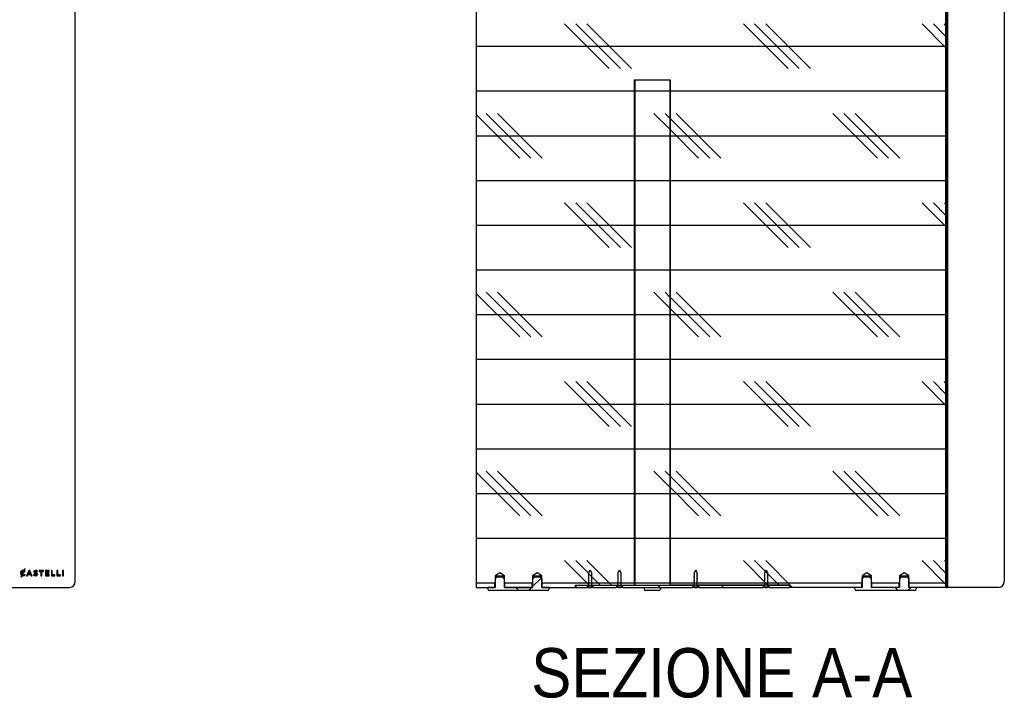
# Model space of a CAD drawing. Header units: millimetres. Extents: x 2573 to 11759, y -54 to 4251.
# Tile 4 of 7: x 8103 to 8942, y 1981 to 2559. Entities that reach past the tile are written whole.
import ezdxf

# ---------------------------------------------------------------- set-up
doc = ezdxf.new("R2010")
doc.units = ezdxf.units.MM
doc.header["$LTSCALE"] = 12
doc.linetypes.add('SLD-Solido', pattern=[0])
doc.layers.add('CAMPITURE', color=9, linetype='SLD-Solido')
doc.layers.add('NOTE', color=3, linetype='SLD-Solido')
doc.styles.add('SLDTEXTSTYLE0', font='GOTHIC.TTF', dxfattribs={"width": 0.913})
pattern_1 = [(3e-322, (5919.567, 478.972), (-2e-322, 38.1), []), (135, (5938.62, 459.92), (-76.2, -76.2), [53.8816, -53.8816]), (135, (5948.14, 459.92), (-76.2, -76.2), [53.8816, -53.8816]), (135, (5957.67, 459.92), (-76.2, -76.2), [53.8816, -53.8816])]
pattern_2 = [(45, (5919.57, 478.97), (-80.8223, 80.8223), []), (45, (5973.45, 478.97), (-80.8223, 80.8223), [])]
pattern_3 = [(45, (5919.567, 478.972), (-26.94077, 26.94077), []), (135, (5919.567, 478.972), (-26.94077, -26.94077), [])]

msp = doc.modelspace()

# ---------------------------------------------------------------- hatches: boundary and pattern name
at = {"layer": 'CAMPITURE'}
h = msp.add_hatch(dxfattribs=at)
h.set_pattern_fill('CORK', color=256, scale=12, style=0)
h.set_pattern_definition(pattern_1)
h.paths.add_polyline_path([(8508.38, 2075.37), (8508.38, 2085.37), (8512.38, 2087.77), (8516.38, 2085.37), (8516.38, 2075.37), (8540.38, 2075.37), (8540.38, 2085.37), (8544.38, 2087.77), (8548.38, 2085.37), (8548.38, 2075.37), (8576.88, 2075.37), (8576.88, 2077.37), (8627.18, 2077.37), (8627.18, 2507.87), (8657.58, 2507.87), (8657.58, 2077.37), (8759.88, 2077.37), (8759.88, 2075.37), (8821.13, 2075.37), (8821.13, 2085.37), (8825.13, 2087.77), (8829.13, 2085.37), (8829.13, 2075.37), (8853.13, 2075.37), (8853.13, 2085.37), (8857.13, 2087.77), (8861.13, 2085.37), (8861.13, 2075.37), (8892.38, 2075.37), (8892.38, 2940.37), (8843.88, 2940.37), (8843.88, 2930.37), (8842.38, 2929.47), (8840.88, 2930.37), (8840.88, 2940.37), (8723.88, 2940.37), (8723.88, 2930.37), (8722.38, 2929.47), (8720.88, 2930.37), (8720.88, 2940.37), (8603.88, 2940.37), (8603.88, 2930.37), (8602.38, 2929.47), (8600.88, 2930.37), (8600.88, 2940.37), (8543.88, 2940.37), (8543.88, 2930.37), (8542.38, 2929.47), (8540.88, 2930.37), (8540.88, 2940.37), (8492.38, 2940.37), (8492.38, 2075.37)], flags=0)
at = {"layer": 'CAMPITURE', "true_color": 0xe1a900}
h = msp.add_hatch(dxfattribs=at)
h.set_pattern_fill('ANSI31', color=42, scale=12, style=0)
h.set_pattern_definition([(45, (5919.567, 478.972), (-26.94077, 26.94077), [])])
h.paths.add_polyline_path([(8893.88, 2075.37), (8893.88, 2940.37), (8892.88, 2940.37), (8892.88, 2075.37)], flags=0)
at = {"layer": 'CAMPITURE'}
h = msp.add_hatch(dxfattribs=at)
h.set_pattern_fill('CORK', color=256, scale=12, style=0)
h.set_pattern_definition(pattern_1)
h.paths.add_polyline_path([(8627.38, 2507.87), (8627.38, 2077.37), (8657.38, 2077.37), (8657.38, 2507.87)], flags=0)
at = {"layer": 'CAMPITURE', "true_color": 0xe1a900}
h = msp.add_hatch(dxfattribs=at)
h.set_pattern_fill('ANSI37', color=42, scale=12, style=0)
h.set_pattern_definition(pattern_3)
edge = h.paths.add_edge_path(flags=0)
edge.add_line((8548.13, 2082.92), (8547.38, 2083.67))
edge.add_line((8547.38, 2083.67), (8547.38, 2084.17))
edge.add_line((8547.38, 2084.17), (8541.38, 2084.17))
edge.add_line((8541.38, 2084.17), (8541.38, 2083.67))
edge.add_line((8541.38, 2083.67), (8540.63, 2082.92))
edge.add_line((8540.63, 2082.92), (8540.63, 2080.17))
edge.add_arc((8540.63, 2079.67), 0.5, 90, 180)
edge.add_line((8540.13, 2079.67), (8540.13, 2075.37))
edge.add_line((8540.13, 2075.37), (8516.63, 2075.37))
edge.add_line((8516.63, 2075.37), (8516.63, 2079.67))
edge.add_arc((8516.13, 2079.67), 0.5, 0, 90)
edge.add_line((8516.13, 2080.17), (8516.13, 2082.92))
edge.add_line((8516.13, 2082.92), (8515.38, 2083.67))
edge.add_line((8515.38, 2083.67), (8515.38, 2084.17))
edge.add_line((8515.38, 2084.17), (8509.38, 2084.17))
edge.add_line((8509.38, 2084.17), (8509.38, 2083.67))
edge.add_line((8509.38, 2083.67), (8508.63, 2082.92))
edge.add_line((8508.63, 2082.92), (8508.63, 2080.17))
edge.add_arc((8508.63, 2079.67), 0.5, 90, 180)
edge.add_line((8508.13, 2079.67), (8508.13, 2075.37))
edge.add_line((8508.13, 2075.37), (8502.13, 2075.37))
edge.add_line((8502.13, 2075.37), (8502.13, 2074.17))
edge.add_arc((8503.63, 2074.17), 1.5, 180, 270)
edge.add_line((8503.63, 2072.67), (8553.13, 2072.67))
edge.add_arc((8553.13, 2074.17), 1.5, 270, 360)
edge.add_line((8554.63, 2074.17), (8554.63, 2075.37))
edge.add_line((8554.63, 2075.37), (8548.63, 2075.37))
edge.add_line((8548.63, 2075.37), (8548.63, 2079.67))
edge.add_arc((8548.13, 2079.67), 0.5, 0, 90)
edge.add_line((8548.13, 2080.17), (8548.13, 2082.92))
h = msp.add_hatch(dxfattribs=at)
h.set_pattern_fill('ANSI37', color=42, scale=12, style=0)
h.set_pattern_definition(pattern_3)
edge = h.paths.add_edge_path(flags=0)
edge.add_line((8860.88, 2082.92), (8860.13, 2083.67))
edge.add_line((8860.13, 2083.67), (8860.13, 2084.17))
edge.add_line((8860.13, 2084.17), (8854.13, 2084.17))
edge.add_line((8854.13, 2084.17), (8854.13, 2083.67))
edge.add_line((8854.13, 2083.67), (8853.38, 2082.92))
edge.add_line((8853.38, 2082.92), (8853.38, 2080.17))
edge.add_arc((8853.38, 2079.67), 0.5, 90, 180)
edge.add_line((8852.88, 2079.67), (8852.88, 2075.37))
edge.add_line((8852.88, 2075.37), (8829.38, 2075.37))
edge.add_line((8829.38, 2075.37), (8829.38, 2079.67))
edge.add_arc((8828.88, 2079.67), 0.5, 0, 90)
edge.add_line((8828.88, 2080.17), (8828.88, 2082.92))
edge.add_line((8828.88, 2082.92), (8828.13, 2083.67))
edge.add_line((8828.13, 2083.67), (8828.13, 2084.17))
edge.add_line((8828.13, 2084.17), (8822.13, 2084.17))
edge.add_line((8822.13, 2084.17), (8822.13, 2083.67))
edge.add_line((8822.13, 2083.67), (8821.38, 2082.92))
edge.add_line((8821.38, 2082.92), (8821.38, 2080.17))
edge.add_arc((8821.38, 2079.67), 0.5, 90, 180)
edge.add_line((8820.88, 2079.67), (8820.88, 2075.37))
edge.add_line((8820.88, 2075.37), (8814.88, 2075.37))
edge.add_line((8814.88, 2075.37), (8814.88, 2074.17))
edge.add_arc((8816.38, 2074.17), 1.5, 180, 270)
edge.add_line((8816.38, 2072.67), (8865.88, 2072.67))
edge.add_arc((8865.88, 2074.17), 1.5, 270, 360)
edge.add_line((8867.38, 2074.17), (8867.38, 2075.37))
edge.add_line((8867.38, 2075.37), (8861.38, 2075.37))
edge.add_line((8861.38, 2075.37), (8861.38, 2079.67))
edge.add_arc((8860.88, 2079.67), 0.5, 0, 90)
edge.add_line((8860.88, 2080.17), (8860.88, 2082.92))
h = msp.add_hatch(dxfattribs=at)
h.set_pattern_fill('ANSI32', color=42, scale=12, style=0)
h.set_pattern_definition(pattern_2)
h.paths.add_polyline_path([(8677.68, 2076.82), (8677.68, 2077.37), (8616.08, 2077.37), (8616.08, 2076.82), (8617.53, 2075.37), (8676.23, 2075.37)], flags=0)
h = msp.add_hatch(dxfattribs=at)
h.set_pattern_fill('ANSI32', color=42, scale=12, style=0)
h.set_pattern_definition(pattern_2)
h.paths.add_polyline_path([(8737.68, 2076.82), (8737.68, 2077.37), (8681.08, 2077.37), (8681.08, 2076.82), (8682.53, 2075.37), (8736.23, 2075.37)], flags=0)

# ---------------------------------------------------------------- linework, layer by layer
for p, q in [((8150.66, 2080.37), (8150.66, 2940.37)), ((8492.38, 2940.37), (8492.38, 2075.37)), ((8892.38, 2940.37), (8892.38, 2075.37)), ((8892.88, 2940.37), (8892.88, 2075.37)), ((8893.88, 2940.37), (8893.88, 2075.37)), ((8942.38, 2940.37), (8942.38, 2080.37)), ((8627.18, 2507.87), (8657.58, 2507.87)), ((8627.18, 2077.37), (8627.18, 2507.87)), ((8627.38, 2507.87), (8627.38, 2077.37)), ((8627.38, 2507.87), (8657.38, 2507.87)), ((8657.38, 2507.87), (8657.38, 2077.37)), ((8657.58, 2507.87), (8657.58, 2077.37)), ((8107.2, 2090.95), (8106.67, 2089.79)), ((8107.81, 2090.95), (8107.2, 2090.95)), ((8107.21, 2089.63), (8107.81, 2090.95)), ((8111.14, 2089.8), (8109.21, 2085.37)), ((8111.88, 2089.8), (8111.14, 2089.8)), ((8111.89, 2089.78), (8111.88, 2089.8)), ((8113.81, 2085.37), (8111.89, 2089.78)), ((8123.45, 2089.77), (8119.88, 2089.77)), ((8119.88, 2089.77), (8119.88, 2089.01)), ((8123.45, 2089.01), (8123.45, 2089.77)), ((8125.15, 2089.77), (8125.15, 2085.37)), ((8128.42, 2089.77), (8125.15, 2089.77)), ((8128.42, 2089.04), (8128.42, 2089.77)), ((8130.25, 2089.77), (8130.25, 2085.37)), ((8131.06, 2089.77), (8130.25, 2089.77)), ((8131.06, 2086.11), (8131.06, 2089.77)), ((8135.03, 2089.77), (8135.03, 2085.37)), ((8135.84, 2089.77), (8135.03, 2089.77)), ((8135.84, 2086.11), (8135.84, 2089.77)), ((8139.85, 2089.77), (8139.85, 2085.37)), ((8140.66, 2089.77), (8139.85, 2089.77)), ((8140.66, 2085.37), (8140.66, 2089.77)), ((8588.29, 2087.87), (8589.38, 2090.37)), ((8589.38, 2090.37), (8590.47, 2087.87)), ((8613.29, 2087.87), (8614.38, 2090.37)), ((8614.38, 2090.37), (8615.47, 2087.87)), ((8678.29, 2087.87), (8679.38, 2090.37)), ((8679.38, 2090.37), (8680.47, 2087.87)), ((8738.29, 2087.87), (8739.38, 2090.37)), ((8739.38, 2090.37), (8740.47, 2087.87)), ((8103.88, 2087.57), (8103.88, 2087.56)), ((8104.81, 2085.7), (8104.15, 2084.26)), ((8104.15, 2084.26), (8104.76, 2084.26)), ((8104.73, 2087.58), (8104.73, 2087.57)), ((8104.76, 2084.26), (8105.3, 2085.44)), ((8105.15, 2086.46), (8106.35, 2089.08)), ((8105.62, 2086.14), (8106.88, 2088.9)), ((8107.34, 2088.56), (8107.36, 2088.54)), ((8107.36, 2088.54), (8107.88, 2089.14)), ((8107.39, 2086.62), (8107.38, 2086.6)), ((8107.91, 2086.09), (8107.39, 2086.62)), ((8107.88, 2089.14), (8107.87, 2089.16)), ((8107.9, 2086.07), (8107.91, 2086.09)), ((8109.21, 2085.37), (8110.04, 2085.37)), ((8110.04, 2085.37), (8110.49, 2086.42)), ((8110.49, 2086.42), (8112.52, 2086.42)), ((8111.5, 2088.81), (8110.79, 2087.14)), ((8110.79, 2087.14), (8112.22, 2087.14)), ((8112.22, 2087.14), (8111.5, 2088.81)), ((8112.52, 2086.42), (8112.96, 2085.37)), ((8112.96, 2085.37), (8113.81, 2085.37)), ((8115.56, 2086.6), (8115.07, 2086.02)), ((8115.07, 2086.02), (8115.08, 2086.01)), ((8115.25, 2088.54), (8115.25, 2088.53)), ((8115.57, 2086.59), (8115.56, 2086.6)), ((8116.06, 2088.6), (8116.06, 2088.61)), ((8117.68, 2086.57), (8117.68, 2086.56)), ((8117.92, 2088.66), (8117.93, 2088.65)), ((8117.93, 2088.65), (8118.37, 2089.26)), ((8118.37, 2089.26), (8118.35, 2089.28)), ((8118.49, 2086.63), (8118.49, 2086.64)), ((8119.88, 2089.01), (8121.26, 2089.01)), ((8121.26, 2089.01), (8121.26, 2085.37)), ((8121.26, 2085.37), (8122.07, 2085.37)), ((8122.07, 2085.37), (8122.07, 2089.01)), ((8122.07, 2089.01), (8123.45, 2089.01)), ((8125.15, 2085.37), (8128.45, 2085.37)), ((8125.96, 2087.95), (8125.96, 2089.04)), ((8125.96, 2089.04), (8128.42, 2089.04)), ((8128.14, 2087.95), (8125.96, 2087.95)), ((8125.96, 2086.1), (8125.96, 2087.22)), ((8125.96, 2087.22), (8128.14, 2087.22)), ((8128.45, 2086.1), (8125.96, 2086.1)), ((8128.14, 2087.22), (8128.14, 2087.95)), ((8128.45, 2085.37), (8128.45, 2086.1)), ((8130.25, 2085.37), (8133.34, 2085.37)), ((8133.34, 2086.11), (8131.06, 2086.11)), ((8133.34, 2085.37), (8133.34, 2086.11)), ((8135.03, 2085.37), (8138.12, 2085.37)), ((8138.12, 2086.11), (8135.84, 2086.11)), ((8138.12, 2085.37), (8138.12, 2086.11)), ((8139.85, 2085.37), (8140.66, 2085.37)), ((8512.38, 2087.77), (8508.38, 2085.37)), ((8508.38, 2085.37), (8508.38, 2075.37)), ((8508.38, 2085.37), (8516.38, 2085.37)), ((8508.63, 2082.92), (8509.38, 2083.67)), ((8508.63, 2080.17), (8508.63, 2082.92)), ((8509.38, 2084.17), (8509.38, 2083.67)), ((8515.38, 2084.17), (8509.38, 2084.17)), ((8516.38, 2085.37), (8512.38, 2087.77)), ((8515.38, 2083.67), (8515.38, 2084.17)), ((8515.38, 2083.67), (8516.13, 2082.92)), ((8516.13, 2082.92), (8516.13, 2080.17)), ((8516.38, 2075.37), (8516.38, 2085.37)), ((8544.38, 2087.77), (8540.38, 2085.37)), ((8540.38, 2085.37), (8540.38, 2075.37)), ((8540.38, 2085.37), (8548.38, 2085.37)), ((8540.63, 2082.92), (8541.38, 2083.67)), ((8540.63, 2080.17), (8540.63, 2082.92)), ((8541.38, 2084.17), (8541.38, 2083.67)), ((8547.38, 2084.17), (8541.38, 2084.17)), ((8548.38, 2085.37), (8544.38, 2087.77)), ((8547.38, 2083.67), (8547.38, 2084.17)), ((8547.38, 2083.67), (8548.13, 2082.92)), ((8548.13, 2082.92), (8548.13, 2080.17)), ((8548.38, 2075.37), (8548.38, 2085.37)), ((8587.93, 2087.27), (8588.29, 2087.57)), ((8588.29, 2087.27), (8587.93, 2087.27)), ((8587.93, 2086.07), (8588.29, 2086.37)), ((8588.29, 2086.07), (8587.93, 2086.07)), ((8587.93, 2084.87), (8588.29, 2085.17)), ((8588.29, 2084.87), (8587.93, 2084.87)), ((8587.93, 2083.67), (8588.29, 2083.97)), ((8588.29, 2083.67), (8587.93, 2083.67)), ((8587.93, 2082.47), (8588.29, 2082.77)), ((8588.29, 2082.47), (8587.93, 2082.47)), ((8587.93, 2081.27), (8588.29, 2081.57)), ((8588.29, 2081.27), (8587.93, 2081.27)), ((8588.29, 2087.57), (8588.29, 2087.87)), ((8588.29, 2086.37), (8588.29, 2087.27)), ((8588.29, 2085.17), (8588.29, 2086.07)), ((8588.29, 2083.97), (8588.29, 2084.87)), ((8588.29, 2082.77), (8588.29, 2083.67)), ((8588.29, 2081.57), (8588.29, 2082.47)), ((8588.29, 2080.37), (8588.29, 2081.27)), ((8590.47, 2087.87), (8590.47, 2086.97)), ((8590.47, 2086.97), (8590.83, 2086.67)), ((8590.47, 2086.67), (8590.47, 2085.77)), ((8590.83, 2086.67), (8590.47, 2086.67)), ((8590.47, 2085.77), (8590.83, 2085.47)), ((8590.83, 2085.47), (8590.47, 2085.47)), ((8590.47, 2085.47), (8590.47, 2084.57)), ((8590.47, 2084.57), (8590.83, 2084.27)), ((8590.83, 2084.27), (8590.47, 2084.27)), ((8590.47, 2084.27), (8590.47, 2083.37)), ((8590.47, 2083.37), (8590.83, 2083.07)), ((8590.83, 2083.07), (8590.47, 2083.07)), ((8590.47, 2083.07), (8590.47, 2082.17)), ((8590.47, 2082.17), (8590.83, 2081.87)), ((8590.83, 2081.87), (8590.47, 2081.87)), ((8590.47, 2081.87), (8590.47, 2080.97)), ((8612.93, 2087.16), (8613.29, 2087.46)), ((8613.29, 2087.16), (8612.93, 2087.16)), ((8612.93, 2085.96), (8613.29, 2086.26)), ((8613.29, 2085.96), (8612.93, 2085.96)), ((8612.93, 2084.76), (8613.29, 2085.06)), ((8613.29, 2084.76), (8612.93, 2084.76)), ((8612.93, 2083.56), (8613.29, 2083.86)), ((8613.29, 2083.56), (8612.93, 2083.56)), ((8612.93, 2082.36), (8613.29, 2082.66)), ((8613.29, 2082.36), (8612.93, 2082.36)), ((8612.93, 2081.16), (8613.29, 2081.46)), ((8613.29, 2081.16), (8612.93, 2081.16)), ((8613.29, 2087.46), (8613.29, 2087.87)), ((8613.29, 2086.26), (8613.29, 2087.16)), ((8613.29, 2085.06), (8613.29, 2085.96)), ((8613.29, 2083.86), (8613.29, 2084.76)), ((8613.29, 2082.66), (8613.29, 2083.56)), ((8613.29, 2081.46), (8613.29, 2082.36)), ((8613.29, 2080.26), (8613.29, 2081.16)), ((8615.47, 2087.87), (8615.47, 2086.86)), ((8615.47, 2086.86), (8615.83, 2086.56)), ((8615.83, 2086.56), (8615.47, 2086.56)), ((8615.47, 2086.56), (8615.47, 2085.66)), ((8615.47, 2085.66), (8615.83, 2085.36)), ((8615.83, 2085.36), (8615.47, 2085.36)), ((8615.47, 2085.36), (8615.47, 2084.46)), ((8615.47, 2084.46), (8615.83, 2084.16)), ((8615.83, 2084.16), (8615.47, 2084.16)), ((8615.47, 2084.16), (8615.47, 2083.26)), ((8615.47, 2083.26), (8615.83, 2082.96)), ((8615.83, 2082.96), (8615.47, 2082.96)), ((8615.47, 2082.96), (8615.47, 2082.06)), ((8615.47, 2082.06), (8615.83, 2081.76)), ((8615.83, 2081.76), (8615.47, 2081.76)), ((8615.47, 2081.76), (8615.47, 2080.86)), ((8677.93, 2087.16), (8678.29, 2087.46)), ((8678.29, 2087.16), (8677.93, 2087.16)), ((8677.93, 2085.96), (8678.29, 2086.26)), ((8678.29, 2085.96), (8677.93, 2085.96)), ((8677.93, 2084.76), (8678.29, 2085.06)), ((8678.29, 2084.76), (8677.93, 2084.76)), ((8677.93, 2083.56), (8678.29, 2083.86)), ((8678.29, 2083.56), (8677.93, 2083.56)), ((8677.93, 2082.36), (8678.29, 2082.66)), ((8678.29, 2082.36), (8677.93, 2082.36)), ((8677.93, 2081.16), (8678.29, 2081.46)), ((8678.29, 2081.16), (8677.93, 2081.16)), ((8678.29, 2087.46), (8678.29, 2087.87)), ((8678.29, 2086.26), (8678.29, 2087.16)), ((8678.29, 2085.06), (8678.29, 2085.96)), ((8678.29, 2083.86), (8678.29, 2084.76)), ((8678.29, 2082.66), (8678.29, 2083.56)), ((8678.29, 2081.46), (8678.29, 2082.36)), ((8678.29, 2080.26), (8678.29, 2081.16)), ((8680.47, 2087.87), (8680.47, 2086.86)), ((8680.47, 2086.86), (8680.83, 2086.56)), ((8680.83, 2086.56), (8680.47, 2086.56)), ((8680.47, 2086.56), (8680.47, 2085.66)), ((8680.47, 2085.66), (8680.83, 2085.36)), ((8680.83, 2085.36), (8680.47, 2085.36)), ((8680.47, 2085.36), (8680.47, 2084.46)), ((8680.47, 2084.46), (8680.83, 2084.16)), ((8680.83, 2084.16), (8680.47, 2084.16)), ((8680.47, 2084.16), (8680.47, 2083.26)), ((8680.47, 2083.26), (8680.83, 2082.96)), ((8680.83, 2082.96), (8680.47, 2082.96)), ((8680.47, 2082.96), (8680.47, 2082.06)), ((8680.47, 2082.06), (8680.83, 2081.76)), ((8680.83, 2081.76), (8680.47, 2081.76)), ((8680.47, 2081.76), (8680.47, 2080.86)), ((8737.93, 2087.16), (8738.29, 2087.46)), ((8738.29, 2087.16), (8737.93, 2087.16)), ((8737.93, 2085.96), (8738.29, 2086.26)), ((8738.29, 2085.96), (8737.93, 2085.96)), ((8737.93, 2084.76), (8738.29, 2085.06)), ((8738.29, 2084.76), (8737.93, 2084.76)), ((8737.93, 2083.56), (8738.29, 2083.86)), ((8738.29, 2083.56), (8737.93, 2083.56)), ((8737.93, 2082.36), (8738.29, 2082.66)), ((8738.29, 2082.36), (8737.93, 2082.36)), ((8737.93, 2081.16), (8738.29, 2081.46)), ((8738.29, 2081.16), (8737.93, 2081.16)), ((8738.29, 2087.46), (8738.29, 2087.87)), ((8738.29, 2086.26), (8738.29, 2087.16)), ((8738.29, 2085.06), (8738.29, 2085.96)), ((8738.29, 2083.86), (8738.29, 2084.76)), ((8738.29, 2082.66), (8738.29, 2083.56)), ((8738.29, 2081.46), (8738.29, 2082.36)), ((8738.29, 2080.26), (8738.29, 2081.16)), ((8740.47, 2087.87), (8740.47, 2086.86)), ((8740.47, 2086.86), (8740.83, 2086.56)), ((8740.83, 2086.56), (8740.47, 2086.56)), ((8740.47, 2086.56), (8740.47, 2085.66)), ((8740.47, 2085.66), (8740.83, 2085.36)), ((8740.83, 2085.36), (8740.47, 2085.36)), ((8740.47, 2085.36), (8740.47, 2084.46)), ((8740.47, 2084.46), (8740.83, 2084.16)), ((8740.83, 2084.16), (8740.47, 2084.16)), ((8740.47, 2084.16), (8740.47, 2083.26)), ((8740.47, 2083.26), (8740.83, 2082.96)), ((8740.83, 2082.96), (8740.47, 2082.96)), ((8740.47, 2082.96), (8740.47, 2082.06)), ((8740.47, 2082.06), (8740.83, 2081.76)), ((8740.83, 2081.76), (8740.47, 2081.76)), ((8740.47, 2081.76), (8740.47, 2080.86)), ((8825.13, 2087.77), (8821.13, 2085.37)), ((8821.13, 2085.37), (8821.13, 2075.37)), ((8821.13, 2085.37), (8829.13, 2085.37)), ((8821.38, 2082.92), (8822.13, 2083.67)), ((8821.38, 2080.17), (8821.38, 2082.92)), ((8822.13, 2084.17), (8822.13, 2083.67)), ((8828.13, 2084.17), (8822.13, 2084.17)), ((8829.13, 2085.37), (8825.13, 2087.77)), ((8828.13, 2083.67), (8828.13, 2084.17)), ((8828.13, 2083.67), (8828.88, 2082.92)), ((8828.88, 2082.92), (8828.88, 2080.17)), ((8829.13, 2075.37), (8829.13, 2085.37)), ((8857.13, 2087.77), (8853.13, 2085.37)), ((8853.13, 2085.37), (8853.13, 2075.37)), ((8853.13, 2085.37), (8861.13, 2085.37)), ((8853.38, 2082.92), (8854.13, 2083.67)), ((8853.38, 2080.17), (8853.38, 2082.92)), ((8854.13, 2084.17), (8854.13, 2083.67)), ((8860.13, 2084.17), (8854.13, 2084.17)), ((8861.13, 2085.37), (8857.13, 2087.77)), ((8860.13, 2083.67), (8860.13, 2084.17)), ((8860.13, 2083.67), (8860.88, 2082.92)), ((8860.88, 2082.92), (8860.88, 2080.17)), ((8861.13, 2075.37), (8861.13, 2085.37)), ((6968.16, 2075.37), (8145.66, 2075.37)), ((8492.38, 2075.37), (8508.38, 2075.37)), ((8502.13, 2074.17), (8502.13, 2075.37)), ((8508.13, 2075.37), (8502.13, 2075.37)), ((8553.13, 2072.67), (8503.63, 2072.67)), ((8508.13, 2075.37), (8508.13, 2079.67)), ((8516.38, 2075.37), (8540.38, 2075.37)), ((8516.63, 2075.37), (8516.63, 2079.67)), ((8540.13, 2075.37), (8516.63, 2075.37)), ((8540.13, 2075.37), (8540.13, 2079.67)), ((8548.38, 2075.37), (8576.88, 2075.37)), ((8548.63, 2075.37), (8548.63, 2079.67)), ((8554.63, 2075.37), (8548.63, 2075.37)), ((8554.63, 2075.37), (8554.63, 2074.17)), ((8576.88, 2077.37), (8627.18, 2077.37)), ((8576.88, 2075.37), (8576.88, 2077.37)), ((8576.88, 2075.37), (8577.38, 2075.37)), ((8577.38, 2075.37), (8577.38, 2077.37)), ((8577.38, 2077.37), (8587.68, 2077.37)), ((8577.38, 2075.37), (8586.23, 2075.37)), ((8587.68, 2076.82), (8586.23, 2075.37)), ((8586.23, 2075.37), (8586.58, 2075.37)), ((8586.58, 2075.37), (8588.29, 2077.08)), ((8587.59, 2075.37), (8586.58, 2075.37)), ((8587.59, 2075.87), (8591.18, 2075.87)), ((8587.59, 2075.87), (8587.59, 2075.37)), ((8587.59, 2075.37), (8588.93, 2075.37)), ((8587.68, 2077.37), (8587.68, 2076.82)), ((8587.68, 2076.82), (8588.03, 2076.82)), ((8587.93, 2080.07), (8588.29, 2080.37)), ((8588.29, 2080.07), (8587.93, 2080.07)), ((8587.93, 2078.87), (8588.29, 2079.17)), ((8588.29, 2078.87), (8587.93, 2078.87)), ((8588.29, 2079.17), (8588.29, 2080.07)), ((8588.29, 2077.08), (8588.29, 2078.87)), ((8588.93, 2075.87), (8588.93, 2075.37)), ((8588.93, 2075.37), (8589.83, 2075.37)), ((8589.83, 2075.87), (8589.83, 2075.37)), ((8589.83, 2075.37), (8591.18, 2075.37)), ((8590.47, 2080.97), (8590.83, 2080.67)), ((8590.83, 2080.67), (8590.47, 2080.67)), ((8590.47, 2080.67), (8590.47, 2079.77)), ((8590.47, 2079.77), (8590.83, 2079.47)), ((8590.83, 2079.47), (8590.47, 2079.47)), ((8590.47, 2079.47), (8590.47, 2077.08)), ((8590.47, 2077.08), (8592.18, 2075.37)), ((8590.73, 2076.82), (8591.08, 2076.82)), ((8591.08, 2076.82), (8591.08, 2077.37)), ((8591.08, 2077.37), (8612.68, 2077.37)), ((8592.53, 2075.37), (8591.08, 2076.82)), ((8591.18, 2075.37), (8591.18, 2075.87)), ((8592.18, 2075.37), (8591.18, 2075.37)), ((8592.18, 2075.37), (8592.53, 2075.37)), ((8592.53, 2075.37), (8611.23, 2075.37)), ((8612.68, 2076.82), (8611.23, 2075.37)), ((8611.23, 2075.37), (8611.58, 2075.37)), ((8611.58, 2075.37), (8613.29, 2077.08)), ((8613.56, 2075.37), (8611.58, 2075.37)), ((8612.68, 2077.37), (8612.68, 2076.82)), ((8612.68, 2076.82), (8613.03, 2076.82)), ((8612.93, 2079.96), (8613.29, 2080.26)), ((8613.29, 2079.96), (8612.93, 2079.96)), ((8612.93, 2078.76), (8613.29, 2079.06)), ((8613.29, 2078.76), (8612.93, 2078.76)), ((8613.29, 2079.06), (8613.29, 2079.96)), ((8613.29, 2077.08), (8613.29, 2078.76)), ((8613.56, 2075.87), (8615.21, 2075.87)), ((8613.56, 2075.87), (8613.56, 2075.37)), ((8613.56, 2075.37), (8613.76, 2075.37)), ((8613.76, 2075.87), (8613.76, 2075.37)), ((8613.76, 2075.37), (8613.78, 2075.37)), ((8613.78, 2075.87), (8613.78, 2075.37)), ((8613.78, 2075.37), (8614.51, 2075.37)), ((8614.51, 2075.87), (8614.51, 2075.37)), ((8614.51, 2075.37), (8615.21, 2075.37)), ((8615.21, 2075.37), (8615.21, 2075.87)), ((8617.18, 2075.37), (8615.21, 2075.37)), ((8615.47, 2080.86), (8615.83, 2080.56)), ((8615.83, 2080.56), (8615.47, 2080.56)), ((8615.47, 2080.56), (8615.47, 2079.66)), ((8615.47, 2079.66), (8615.83, 2079.36)), ((8615.83, 2079.36), (8615.47, 2079.36)), ((8615.47, 2079.36), (8615.47, 2077.08)), ((8615.47, 2077.08), (8617.18, 2075.37)), ((8615.73, 2076.82), (8616.08, 2076.82)), ((8616.08, 2076.82), (8616.08, 2077.37)), ((8616.08, 2077.37), (8677.68, 2077.37)), ((8617.53, 2075.37), (8616.08, 2076.82)), ((8617.18, 2075.37), (8617.53, 2075.37)), ((8617.53, 2075.37), (8676.23, 2075.37)), ((8627.38, 2077.37), (8657.38, 2077.37)), ((8635.38, 2075.37), (8635.38, 2074.17)), ((8647.88, 2072.67), (8636.88, 2072.67)), ((8649.38, 2075.37), (8649.38, 2074.17)), ((8759.88, 2077.37), (8657.58, 2077.37)), ((8677.68, 2076.82), (8676.23, 2075.37)), ((8676.23, 2075.37), (8676.58, 2075.37)), ((8676.58, 2075.37), (8678.29, 2077.08)), ((8678.56, 2075.37), (8676.58, 2075.37)), ((8677.68, 2077.37), (8677.68, 2076.82)), ((8677.68, 2076.82), (8678.03, 2076.82)), ((8677.93, 2079.96), (8678.29, 2080.26)), ((8678.29, 2079.96), (8677.93, 2079.96)), ((8677.93, 2078.76), (8678.29, 2079.06)), ((8678.29, 2078.76), (8677.93, 2078.76)), ((8678.29, 2079.06), (8678.29, 2079.96)), ((8678.29, 2077.08), (8678.29, 2078.76)), ((8678.56, 2075.87), (8680.21, 2075.87)), ((8678.56, 2075.87), (8678.56, 2075.37)), ((8678.56, 2075.37), (8678.76, 2075.37)), ((8678.76, 2075.87), (8678.76, 2075.37)), ((8678.76, 2075.37), (8678.78, 2075.37)), ((8678.78, 2075.87), (8678.78, 2075.37)), ((8678.78, 2075.37), (8679.51, 2075.37)), ((8679.51, 2075.87), (8679.51, 2075.37)), ((8679.51, 2075.37), (8680.21, 2075.37)), ((8680.21, 2075.37), (8680.21, 2075.87)), ((8682.18, 2075.37), (8680.21, 2075.37)), ((8680.47, 2080.86), (8680.83, 2080.56)), ((8680.83, 2080.56), (8680.47, 2080.56)), ((8680.47, 2080.56), (8680.47, 2079.66)), ((8680.47, 2079.66), (8680.83, 2079.36)), ((8680.83, 2079.36), (8680.47, 2079.36)), ((8680.47, 2079.36), (8680.47, 2077.08)), ((8680.47, 2077.08), (8682.18, 2075.37)), ((8680.73, 2076.82), (8681.08, 2076.82)), ((8681.08, 2076.82), (8681.08, 2077.37)), ((8681.08, 2077.37), (8737.68, 2077.37)), ((8682.53, 2075.37), (8681.08, 2076.82)), ((8682.18, 2075.37), (8682.53, 2075.37)), ((8682.53, 2075.37), (8736.23, 2075.37)), ((8737.68, 2076.82), (8736.23, 2075.37)), ((8736.23, 2075.37), (8736.58, 2075.37)), ((8736.58, 2075.37), (8738.29, 2077.08)), ((8738.56, 2075.37), (8736.58, 2075.37)), ((8737.68, 2077.37), (8737.68, 2076.82)), ((8737.68, 2076.82), (8738.03, 2076.82)), ((8737.93, 2079.96), (8738.29, 2080.26)), ((8738.29, 2079.96), (8737.93, 2079.96)), ((8737.93, 2078.76), (8738.29, 2079.06)), ((8738.29, 2078.76), (8737.93, 2078.76)), ((8738.29, 2079.06), (8738.29, 2079.96)), ((8738.29, 2077.08), (8738.29, 2078.76)), ((8738.56, 2075.87), (8740.21, 2075.87)), ((8738.56, 2075.87), (8738.56, 2075.37)), ((8738.56, 2075.37), (8738.76, 2075.37)), ((8738.76, 2075.87), (8738.76, 2075.37)), ((8738.76, 2075.37), (8738.78, 2075.37)), ((8738.78, 2075.87), (8738.78, 2075.37)), ((8738.78, 2075.37), (8739.51, 2075.37)), ((8739.51, 2075.87), (8739.51, 2075.37)), ((8739.51, 2075.37), (8740.21, 2075.37)), ((8740.21, 2075.37), (8740.21, 2075.87)), ((8742.18, 2075.37), (8740.21, 2075.37)), ((8740.47, 2080.86), (8740.83, 2080.56)), ((8740.83, 2080.56), (8740.47, 2080.56)), ((8740.47, 2080.56), (8740.47, 2079.66)), ((8740.47, 2079.66), (8740.83, 2079.36)), ((8740.83, 2079.36), (8740.47, 2079.36)), ((8740.47, 2079.36), (8740.47, 2077.08)), ((8740.47, 2077.08), (8742.18, 2075.37)), ((8740.73, 2076.82), (8741.08, 2076.82)), ((8741.08, 2076.82), (8741.08, 2077.37)), ((8741.08, 2077.37), (8759.38, 2077.37)), ((8742.53, 2075.37), (8741.08, 2076.82)), ((8742.18, 2075.37), (8742.53, 2075.37)), ((8742.53, 2075.37), (8759.38, 2075.37)), ((8759.38, 2077.37), (8759.38, 2075.37)), ((8759.88, 2075.37), (8759.38, 2075.37)), ((8759.88, 2075.37), (8759.88, 2077.37)), ((8821.13, 2075.37), (8759.88, 2075.37)), ((8814.88, 2074.17), (8814.88, 2075.37)), ((8820.88, 2075.37), (8814.88, 2075.37)), ((8865.88, 2072.67), (8816.38, 2072.67)), ((8820.88, 2075.37), (8820.88, 2079.67)), ((8853.13, 2075.37), (8829.13, 2075.37)), ((8829.38, 2075.37), (8829.38, 2079.67)), ((8852.88, 2075.37), (8829.38, 2075.37)), ((8852.88, 2075.37), (8852.88, 2079.67)), ((8892.38, 2075.37), (8861.13, 2075.37)), ((8861.38, 2075.37), (8861.38, 2079.67)), ((8867.38, 2075.37), (8861.38, 2075.37)), ((8867.38, 2075.37), (8867.38, 2074.17)), ((8892.88, 2075.37), (8892.38, 2075.37)), ((8892.88, 2075.37), (8893.88, 2075.37)), ((8937.38, 2075.37), (8893.88, 2075.37))]:
    msp.add_line(p, q)
for centre, radius, start, end in [((8145.66, 2080.37), 5, 270, 0), ((8503.63, 2074.17), 1.5, 180, 270), ((8508.63, 2079.67), 0.5, 90, 180), ((8516.13, 2079.67), 0.5, 0, 90), ((8540.63, 2079.67), 0.5, 90, 180), ((8548.13, 2079.67), 0.5, 0, 90), ((8553.13, 2074.17), 1.5, 270, 0), ((8636.88, 2074.17), 1.5, 180, 270), ((8647.88, 2074.17), 1.5, 270, 0), ((8816.38, 2074.17), 1.5, 180, 270), ((8821.38, 2079.67), 0.5, 90, 180), ((8828.88, 2079.67), 0.5, 0, 90), ((8853.38, 2079.67), 0.5, 90, 180), ((8860.88, 2079.67), 0.5, 0, 90), ((8865.88, 2074.17), 1.5, 270, 0), ((8937.38, 2080.37), 5, 270, 0)]:
    msp.add_arc(centre, radius, start, end)
for points, knots in [([(8106.67, 2089.79), (8106.51, 2089.82), (8106.34, 2089.84), (8106.15, 2089.84), (8104.86, 2089.84), (8103.88, 2088.86), (8103.88, 2087.57)], [11, 11, 11, 11, 12, 12, 12, 13, 13, 13, 13]), ([(8118.35, 2089.28), (8117.89, 2089.65), (8117.37, 2089.83), (8116.76, 2089.83), (8115.87, 2089.83), (8115.25, 2089.3), (8115.25, 2088.54)], [7, 7, 7, 7, 8, 8, 8, 9, 9, 9, 9]), ([(8106.35, 2089.08), (8106.28, 2089.09), (8106.21, 2089.09), (8106.14, 2089.09), (8105.33, 2089.09), (8104.73, 2088.44), (8104.73, 2087.58)], [2, 2, 2, 2, 3, 3, 3, 4, 4, 4, 4]), ([(8105.3, 2085.44), (8105.55, 2085.35), (8105.83, 2085.3), (8106.12, 2085.3), (8106.85, 2085.3), (8107.37, 2085.52), (8107.9, 2086.07)], [18, 18, 18, 18, 19, 19, 19, 20, 20, 20, 20]), ([(8107.38, 2086.6), (8107.01, 2086.26), (8106.67, 2086.04), (8106.14, 2086.04), (8105.95, 2086.04), (8105.78, 2086.08), (8105.62, 2086.14)], [0, 0, 0, 0, 1, 1, 1, 2, 2, 2, 2]), ([(8115.08, 2086.01), (8115.6, 2085.55), (8116.23, 2085.31), (8116.91, 2085.31), (8117.87, 2085.31), (8118.49, 2085.83), (8118.49, 2086.63)], [18, 18, 18, 18, 19, 19, 19, 20, 20, 20, 20]), ([(8117.68, 2086.56), (8117.68, 2086.24), (8117.39, 2086.03), (8116.93, 2086.03), (8116.44, 2086.03), (8116.02, 2086.2), (8115.57, 2086.59)], [13, 13, 13, 13, 14, 14, 14, 15, 15, 15, 15]), ([(8116.06, 2088.61), (8116.06, 2088.91), (8116.34, 2089.11), (8116.75, 2089.11), (8117.13, 2089.11), (8117.52, 2088.96), (8117.92, 2088.66)], [2, 2, 2, 2, 3, 3, 3, 4, 4, 4, 4])]:
    msp.add_open_spline(points, degree=3, knots=knots)
for points in [[(8107.87, 2089.16), (8107.69, 2089.33), (8107.48, 2089.5), (8107.21, 2089.63)], [(8103.88, 2087.56), (8103.88, 2086.77), (8104.24, 2086.1), (8104.81, 2085.7)], [(8104.73, 2087.57), (8104.73, 2087.12), (8104.89, 2086.73), (8105.15, 2086.46)], [(8106.88, 2088.9), (8107.03, 2088.82), (8107.19, 2088.71), (8107.34, 2088.56)], [(8115.25, 2088.53), (8115.25, 2087.72), (8115.77, 2087.44), (8116.72, 2087.21)], [(8117.08, 2087.94), (8116.28, 2088.13), (8116.06, 2088.27), (8116.06, 2088.6)], [(8116.72, 2087.21), (8117.54, 2087.02), (8117.68, 2086.85), (8117.68, 2086.57)], [(8118.49, 2086.64), (8118.49, 2087.32), (8118.08, 2087.69), (8117.08, 2087.94)]]:
    msp.add_open_spline(points, degree=3)

# ---------------------------------------------------------------- texts
at = {"layer": 'NOTE', "insert": (8701.59, 2023.66), "char_height": 42, "attachment_point": 2, "style": 'SLDTEXTSTYLE0'}
msp.add_mtext('SEZIONE A-A', dxfattribs=at)

doc.saveas('drawing.dxf')
